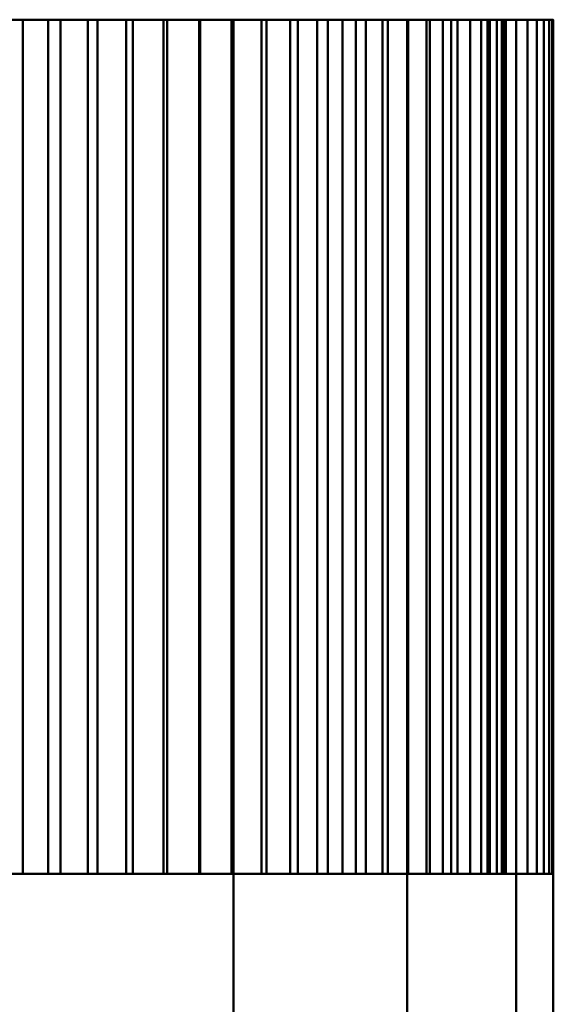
# Model space of a CAD drawing. Header units: millimetres. Extents: x -1875 to 2125, y -75 to 117.
# Tile 10 of 13: x 137 to 148, y 96 to 117. Entities that reach past the tile are written whole.
import ezdxf

# ---------------------------------------------------------------- set-up
doc = ezdxf.new("R2010")
doc.units = ezdxf.units.MM

msp = doc.modelspace()

# ---------------------------------------------------------------- meshes
at = {"lineweight": 40}
mesh = msp.add_polyface(dxfattribs=at)
corners = [(122.995, 116.5, 747.412), (123.997, 116.5, 747.478), (125, 116.5, 747.5), (125, 116.5, 746.5), (125.96, 116.5, 746.479), (126.917, 116.5, 746.416), (127.005, 116.5, 747.412), (128.002, 116.5, 747.303), (128.994, 116.5, 747.151), (128.82, 116.5, 746.166), (129.762, 116.5, 745.979), (130.694, 116.5, 745.75), (130.953, 116.5, 746.716), (131.916, 116.5, 746.435), (132.866, 116.5, 746.113), (132.524, 116.5, 745.173), (133.419, 116.5, 744.825), (134.298, 116.5, 744.439), (134.72, 116.5, 745.345), (135.62, 116.5, 744.901), (136.5, 116.5, 744.419), (136, 116.5, 743.553), (136.821, 116.5, 743.055), (137.619, 116.5, 742.521), (138.192, 116.5, 743.341), (139.002, 116.5, 742.747), (139.784, 116.5, 742.119), (139.141, 116.5, 741.353), (139.863, 116.5, 740.72), (140.556, 116.5, 740.056), (141.263, 116.5, 740.763), (141.957, 116.5, 740.039), (142.619, 116.5, 739.284), (141.853, 116.5, 738.641), (142.454, 116.5, 737.893), (143.021, 116.5, 737.119), (143.84, 116.5, 737.692), (144.398, 116.5, 736.858), (144.919, 116.5, 736), (144.053, 116.5, 735.5), (144.514, 116.5, 734.659), (144.939, 116.5, 733.798), (145.845, 116.5, 734.22), (146.249, 116.5, 733.302), (146.613, 116.5, 732.366), (145.673, 116.5, 732.024), (145.982, 116.5, 731.116), (146.25, 116.5, 730.194), (147.216, 116.5, 730.453), (147.455, 116.5, 729.478), (147.651, 116.5, 728.494), (146.666, 116.5, 728.32), (146.812, 116.5, 727.372), (146.916, 116.5, 726.417), (147.912, 116.5, 726.505), (147.978, 116.5, 725.503), (148, 116.5, 724.5), (147, 116.5, 724.5), (146.979, 116.5, 723.54), (146.916, 116.5, 722.583), (147.912, 116.5, 722.495), (147.803, 116.5, 721.498), (147.651, 116.5, 720.506), (146.666, 116.5, 720.68), (146.479, 116.5, 719.738), (146.25, 116.5, 718.806), (147.216, 116.5, 718.547), (146.935, 116.5, 717.584), (146.613, 116.5, 716.634), (145.673, 116.5, 716.976), (145.325, 116.5, 716.081), (144.939, 116.5, 715.202), (145.845, 116.5, 714.78), (145.401, 116.5, 713.88), (144.919, 116.5, 713), (144.053, 116.5, 713.5), (143.555, 116.5, 712.679), (143.021, 116.5, 711.881), (143.84, 116.5, 711.308), (143.247, 116.5, 710.498), (142.619, 116.5, 709.716), (141.853, 116.5, 710.359), (141.22, 116.5, 709.637), (140.556, 116.5, 708.944), (141.263, 116.5, 708.237), (140.539, 116.5, 707.543), (139.784, 116.5, 706.881), (139.141, 116.5, 707.647), (138.393, 116.5, 707.046), (137.619, 116.5, 706.479), (138.192, 116.5, 705.659), (137.358, 116.5, 705.102), (136.5, 116.5, 704.581), (136, 116.5, 705.447), (135.158, 116.5, 704.986), (134.298, 116.5, 704.561), (134.72, 116.5, 703.655), (133.802, 116.5, 703.251), (132.866, 116.5, 702.887), (132.524, 116.5, 703.827), (131.616, 116.5, 703.518), (130.694, 116.5, 703.25), (130.953, 116.5, 702.284), (129.978, 116.5, 702.045), (128.994, 116.5, 701.849), (128.82, 116.5, 702.834), (127.872, 116.5, 702.688), (126.917, 116.5, 702.584), (127.005, 116.5, 701.588), (126.003, 116.5, 701.522), (125, 116.5, 701.5), (125, 116.5, 702.5), (124.04, 116.5, 702.521), (123.083, 116.5, 702.584), (122.995, 116.5, 701.588), (121.998, 116.5, 701.697), (121.006, 116.5, 701.849), (121.18, 116.5, 702.834), (120.238, 116.5, 703.021), (119.306, 116.5, 703.25), (119.047, 116.5, 702.284), (118.084, 116.5, 702.565), (117.134, 116.5, 702.887), (117.476, 116.5, 703.827), (116.581, 116.5, 704.175), (115.702, 116.5, 704.561), (115.28, 116.5, 703.655), (114.38, 116.5, 704.099), (113.5, 116.5, 704.581), (114, 116.5, 705.447), (113.179, 116.5, 705.945), (112.381, 116.5, 706.479), (111.808, 116.5, 705.659), (110.998, 116.5, 706.253), (110.216, 116.5, 706.881), (110.859, 116.5, 707.647), (110.137, 116.5, 708.28), (109.444, 116.5, 708.944), (108.737, 116.5, 708.237), (108.043, 116.5, 708.961), (107.381, 116.5, 709.716), (108.147, 116.5, 710.359), (107.546, 116.5, 711.107), (106.979, 116.5, 711.881), (106.159, 116.5, 711.308), (105.602, 116.5, 712.142), (105.081, 116.5, 713), (105.947, 116.5, 713.5), (105.486, 116.5, 714.341), (105.061, 116.5, 715.202), (104.155, 116.5, 714.78), (103.751, 116.5, 715.698), (103.387, 116.5, 716.634), (104.327, 116.5, 716.976), (104.018, 116.5, 717.884), (103.75, 116.5, 718.806), (102.784, 116.5, 718.547), (102.545, 116.5, 719.522), (102.349, 116.5, 720.506), (103.334, 116.5, 720.68), (103.188, 116.5, 721.628), (103.084, 116.5, 722.583), (102.088, 116.5, 722.495), (102.022, 116.5, 723.497), (102, 116.5, 724.5), (103, 116.5, 724.5), (103.021, 116.5, 725.46), (103.084, 116.5, 726.417), (102.088, 116.5, 726.505), (102.197, 116.5, 727.502), (102.349, 116.5, 728.494), (103.334, 116.5, 728.32), (103.521, 116.5, 729.262), (103.75, 116.5, 730.194), (102.784, 116.5, 730.453), (103.065, 116.5, 731.416), (103.387, 116.5, 732.366), (104.327, 116.5, 732.024), (104.675, 116.5, 732.919), (105.061, 116.5, 733.798), (104.155, 116.5, 734.22), (104.599, 116.5, 735.12), (105.081, 116.5, 736), (105.947, 116.5, 735.5), (106.445, 116.5, 736.321), (106.979, 116.5, 737.119), (106.159, 116.5, 737.692), (106.753, 116.5, 738.502), (107.381, 116.5, 739.284), (108.147, 116.5, 738.641), (108.78, 116.5, 739.363), (109.444, 116.5, 740.056), (108.737, 116.5, 740.763), (109.461, 116.5, 741.457), (110.216, 116.5, 742.119), (110.859, 116.5, 741.353), (111.607, 116.5, 741.954), (112.381, 116.5, 742.521), (111.808, 116.5, 743.341), (112.642, 116.5, 743.898), (113.5, 116.5, 744.419), (114, 116.5, 743.553), (114.842, 116.5, 744.014), (115.702, 116.5, 744.439), (115.28, 116.5, 745.345), (116.198, 116.5, 745.749), (117.134, 116.5, 746.113), (117.476, 116.5, 745.173), (118.384, 116.5, 745.482), (119.306, 116.5, 745.75), (119.047, 116.5, 746.716), (120.022, 116.5, 746.955), (121.006, 116.5, 747.151), (121.18, 116.5, 746.166), (122.128, 116.5, 746.312), (123.083, 116.5, 746.416)]
mesh.append_faces([[corners[k] for k in face] for face in [(115, 113, 114), (109, 107, 108), (151, 149, 150), (81, 79, 80), (75, 73, 74), (169, 167, 168), (177, 175, 176), (185, 183, 184), (195, 193, 194), (203, 201, 202), (19, 17, 18)]], dxfattribs={"vtx0": -1})
mesh.append_faces([[corners[k] for k in face] for face in [(119, 123, 118), (79, 81, 77, 78), (73, 75, 71, 72), (69, 65, 67, 68), (165, 161, 163, 164), (171, 167, 169, 170), (179, 172, 177, 178), (189, 185, 187, 188), (173, 177, 172), (190, 185, 189), (193, 195, 191, 192), (201, 197, 199, 200), (205, 207, 203, 204), (211, 213, 209, 210), (208, 203, 207), (41, 34, 40), (51, 47, 49, 50), (45, 41, 43, 44), (9, 5, 7, 8), (3, 215, 1, 2)]], dxfattribs={"vtx0": -1, "vtx1": -1})
mesh.append_faces([[corners[k] for k in face] for face in [(130, 118, 125, 129), (154, 27, 148), (71, 82, 64), (4, 208, 215, 3), (27, 41, 136), (10, 166, 4)]], dxfattribs={"vtx0": -1, "vtx1": -1, "vtx2": -1})
mesh.append_faces([[corners[k] for k in face] for face in [(130, 53, 111, 118), (53, 130, 41, 47), (95, 99, 106, 89), (89, 106, 53, 64), (4, 166, 172, 185), (185, 172, 179, 183), (4, 185, 197, 201), (201, 203, 208, 4), (10, 21, 27, 154)]], dxfattribs={"vtx0": -1, "vtx1": -1, "vtx2": -1, "vtx3": -1})
mesh.append_faces([[corners[k] for k in face] for face in [(159, 165, 154, 155), (148, 27, 136, 137)]], dxfattribs={"vtx0": -1, "vtx1": -1, "vtx3": -1})
mesh.append_faces([[corners[k] for k in face] for face in [(131, 135, 136), (101, 105, 106), (77, 81, 82, 76), (69, 64, 65), (172, 166, 167, 171), (10, 4, 5, 9)]], dxfattribs={"vtx0": -1, "vtx2": -1})
mesh.append_faces([[corners[k] for k in face] for face in [(113, 117, 118, 111), (137, 141, 142, 148), (71, 75, 76, 82), (57, 63, 64, 53), (190, 196, 197, 185), (215, 208, 209, 213)]], dxfattribs={"vtx0": -1, "vtx2": -1, "vtx3": -1})
mesh.append_faces([[corners[k] for k in face] for face in [(83, 87, 88, 89), (33, 27, 28, 29), (41, 45, 46, 47)]], dxfattribs={"vtx0": -1, "vtx3": -1})
mesh.append_faces([[corners[k] for k in face] for face in [(122, 123, 121), (128, 129, 127), (98, 99, 97), (90, 91, 89), (182, 183, 181), (186, 187, 185), (214, 215, 213), (206, 207, 205), (38, 39, 37), (48, 49, 47), (24, 25, 23), (0, 1, 215), (162, 163, 161)]], dxfattribs={"vtx1": -1})
mesh.append_faces([[corners[k] for k in face] for face in [(106, 107, 111, 53), (130, 131, 136, 41), (82, 83, 89, 64), (165, 166, 10, 154), (33, 34, 41, 27), (10, 11, 17, 21)]], dxfattribs={"vtx1": -1, "vtx2": -1, "vtx3": -1})
mesh.append_faces([[corners[k] for k in face] for face in [(153, 154, 148, 149), (142, 143, 147, 148), (190, 191, 195, 196), (34, 35, 39, 40)]], dxfattribs={"vtx1": -1, "vtx3": -1})
mesh.append_faces([[corners[k] for k in face] for face in [(133, 134, 135), (111, 112, 113), (155, 156, 157), (137, 138, 139), (143, 144, 145), (103, 104, 105), (83, 84, 85), (65, 66, 67), (55, 56, 57), (59, 60, 61), (197, 198, 199), (211, 212, 213), (29, 30, 31), (41, 42, 43), (11, 12, 13), (5, 6, 7)]], dxfattribs={"vtx2": -1})
mesh.append_faces([[corners[k] for k in face] for face in [(125, 126, 127, 129), (123, 124, 125, 118), (131, 132, 133, 135), (109, 110, 111, 107), (115, 116, 117, 113), (119, 120, 121, 123), (151, 152, 153, 149), (157, 158, 159, 155), (159, 160, 161, 165), (139, 140, 141, 137), (145, 146, 147, 143), (101, 102, 103, 105), (99, 100, 101, 106), (95, 96, 97, 99), (93, 94, 95, 89), (91, 92, 93, 89), (85, 86, 87, 83), (69, 70, 71, 64), (61, 62, 63, 59), (57, 58, 59, 63), (53, 54, 55, 57), (173, 174, 175, 177), (179, 180, 181, 183), (35, 36, 37, 39), (31, 32, 33, 29), (51, 52, 53, 47), (21, 22, 23, 27), (19, 20, 21, 17), (25, 26, 27, 23), (13, 14, 15, 11), (15, 16, 17, 11)]], dxfattribs={"vtx2": -1, "vtx3": -1})
mesh = msp.add_polyface(dxfattribs=at)
corners = [(136, 98.5, 743.553), (136.821, 98.5, 743.055), (137.619, 98.5, 742.521), (137.619, 116.5, 742.521), (136.821, 116.5, 743.055), (136, 116.5, 743.553)]
mesh.append_faces([[corners[k] for k in face] for face in [(2, 3, 4, 1), (5, 0, 1, 4)]], dxfattribs={"vtx2": -1})
mesh = msp.add_polyface(dxfattribs=at)
corners = [(138.192, 98.5, 705.659), (137.358, 98.5, 705.102), (136.5, 98.5, 704.581), (136.5, 116.5, 704.581), (137.358, 116.5, 705.102), (138.192, 116.5, 705.659)]
mesh.append_faces([[corners[k] for k in face] for face in [(2, 3, 4, 1), (5, 0, 1, 4)]], dxfattribs={"vtx2": -1})
mesh = msp.add_polyface(dxfattribs=at)
corners = [(138.192, 98.5, 705.659), (138.192, 116.5, 705.659), (137.619, 116.5, 706.479), (137.619, 98.5, 706.479)]
mesh.append_faces([[corners[k] for k in face] for face in [(0, 1, 2, 3)]])
mesh = msp.add_polyface(dxfattribs=at)
corners = [(139.141, 98.5, 707.647), (138.393, 98.5, 707.046), (137.619, 98.5, 706.479), (137.619, 116.5, 706.479), (138.393, 116.5, 707.046), (139.141, 116.5, 707.647)]
mesh.append_faces([[corners[k] for k in face] for face in [(2, 3, 4, 1), (5, 0, 1, 4)]], dxfattribs={"vtx2": -1})
mesh = msp.add_polyface(dxfattribs=at)
corners = [(138.192, 98.5, 743.341), (138.192, 116.5, 743.341), (137.619, 116.5, 742.521), (137.619, 98.5, 742.521)]
mesh.append_faces([[corners[k] for k in face] for face in [(0, 1, 2, 3)]])
mesh = msp.add_polyface(dxfattribs=at)
corners = [(138.192, 98.5, 743.341), (139.002, 98.5, 742.747), (139.784, 98.5, 742.119), (139.784, 116.5, 742.119), (139.002, 116.5, 742.747), (138.192, 116.5, 743.341)]
mesh.append_faces([[corners[k] for k in face] for face in [(2, 3, 4, 1), (5, 0, 1, 4)]], dxfattribs={"vtx2": -1})
mesh = msp.add_polyface(dxfattribs=at)
corners = [(139.141, 98.5, 707.647), (139.141, 116.5, 707.647), (139.784, 116.5, 706.881), (139.784, 98.5, 706.881)]
mesh.append_faces([[corners[k] for k in face] for face in [(0, 1, 2, 3)]])
mesh = msp.add_polyface(dxfattribs=at)
corners = [(139.141, 98.5, 741.353), (139.863, 98.5, 740.72), (140.556, 98.5, 740.056), (140.556, 116.5, 740.056), (139.863, 116.5, 740.72), (139.141, 116.5, 741.353)]
mesh.append_faces([[corners[k] for k in face] for face in [(2, 3, 4, 1), (5, 0, 1, 4)]], dxfattribs={"vtx2": -1})
mesh = msp.add_polyface(dxfattribs=at)
corners = [(139.141, 98.5, 741.353), (139.141, 116.5, 741.353), (139.784, 116.5, 742.119), (139.784, 98.5, 742.119)]
mesh.append_faces([[corners[k] for k in face] for face in [(0, 1, 2, 3)]])
mesh = msp.add_polyface(dxfattribs=at)
corners = [(141.263, 98.5, 708.237), (140.539, 98.5, 707.543), (139.784, 98.5, 706.881), (139.784, 116.5, 706.881), (140.539, 116.5, 707.543), (141.263, 116.5, 708.237)]
mesh.append_faces([[corners[k] for k in face] for face in [(2, 3, 4, 1), (5, 0, 1, 4)]], dxfattribs={"vtx2": -1})
mesh = msp.add_polyface(dxfattribs=at)
corners = [(141.263, 98.5, 708.237), (141.263, 116.5, 708.237), (140.556, 116.5, 708.944), (140.556, 98.5, 708.944)]
mesh.append_faces([[corners[k] for k in face] for face in [(0, 1, 2, 3)]])
mesh = msp.add_polyface(dxfattribs=at)
corners = [(141.853, 98.5, 710.359), (141.22, 98.5, 709.637), (140.556, 98.5, 708.944), (140.556, 116.5, 708.944), (141.22, 116.5, 709.637), (141.853, 116.5, 710.359)]
mesh.append_faces([[corners[k] for k in face] for face in [(2, 3, 4, 1), (5, 0, 1, 4)]], dxfattribs={"vtx2": -1})
mesh = msp.add_polyface(dxfattribs=at)
corners = [(141.263, 98.5, 740.763), (141.263, 116.5, 740.763), (140.556, 116.5, 740.056), (140.556, 98.5, 740.056)]
mesh.append_faces([[corners[k] for k in face] for face in [(0, 1, 2, 3)]])
mesh = msp.add_polyface(dxfattribs=at)
corners = [(141.263, 98.5, 740.763), (141.957, 98.5, 740.039), (142.619, 98.5, 739.284), (142.619, 116.5, 739.284), (141.957, 116.5, 740.039), (141.263, 116.5, 740.763)]
mesh.append_faces([[corners[k] for k in face] for face in [(2, 3, 4, 1), (5, 0, 1, 4)]], dxfattribs={"vtx2": -1})
mesh = msp.add_polyface(dxfattribs=at)
corners = [(141.853, 98.5, 710.359), (141.853, 116.5, 710.359), (142.619, 116.5, 709.716), (142.619, 98.5, 709.716)]
mesh.append_faces([[corners[k] for k in face] for face in [(0, 1, 2, 3)]])
mesh = msp.add_polyface(dxfattribs=at)
corners = [(141.853, 98.5, 738.641), (142.454, 98.5, 737.893), (143.021, 98.5, 737.119), (143.021, 116.5, 737.119), (142.454, 116.5, 737.893), (141.853, 116.5, 738.641)]
mesh.append_faces([[corners[k] for k in face] for face in [(2, 3, 4, 1), (5, 0, 1, 4)]], dxfattribs={"vtx2": -1})
mesh = msp.add_polyface(dxfattribs=at)
corners = [(141.853, 98.5, 738.641), (141.853, 116.5, 738.641), (142.619, 116.5, 739.284), (142.619, 98.5, 739.284)]
mesh.append_faces([[corners[k] for k in face] for face in [(0, 1, 2, 3)]])
mesh = msp.add_polyface(dxfattribs=at)
corners = [(143.84, 98.5, 711.308), (143.247, 98.5, 710.498), (142.619, 98.5, 709.716), (142.619, 116.5, 709.716), (143.247, 116.5, 710.498), (143.84, 116.5, 711.308)]
mesh.append_faces([[corners[k] for k in face] for face in [(2, 3, 4, 1), (5, 0, 1, 4)]], dxfattribs={"vtx2": -1})
mesh = msp.add_polyface(dxfattribs=at)
corners = [(143.84, 98.5, 711.308), (143.84, 116.5, 711.308), (143.021, 116.5, 711.881), (143.021, 98.5, 711.881)]
mesh.append_faces([[corners[k] for k in face] for face in [(0, 1, 2, 3)]])
mesh = msp.add_polyface(dxfattribs=at)
corners = [(144.053, 98.5, 713.5), (143.555, 98.5, 712.679), (143.021, 98.5, 711.881), (143.021, 116.5, 711.881), (143.555, 116.5, 712.679), (144.053, 116.5, 713.5)]
mesh.append_faces([[corners[k] for k in face] for face in [(2, 3, 4, 1), (5, 0, 1, 4)]], dxfattribs={"vtx2": -1})
mesh = msp.add_polyface(dxfattribs=at)
corners = [(143.84, 98.5, 737.692), (143.84, 116.5, 737.692), (143.021, 116.5, 737.119), (143.021, 98.5, 737.119)]
mesh.append_faces([[corners[k] for k in face] for face in [(0, 1, 2, 3)]])
mesh = msp.add_polyface(dxfattribs=at)
corners = [(143.84, 98.5, 737.692), (144.398, 98.5, 736.858), (144.919, 98.5, 736), (144.919, 116.5, 736), (144.398, 116.5, 736.858), (143.84, 116.5, 737.692)]
mesh.append_faces([[corners[k] for k in face] for face in [(2, 3, 4, 1), (5, 0, 1, 4)]], dxfattribs={"vtx2": -1})
mesh = msp.add_polyface(dxfattribs=at)
corners = [(144.053, 98.5, 713.5), (144.053, 116.5, 713.5), (144.919, 116.5, 713), (144.919, 98.5, 713)]
mesh.append_faces([[corners[k] for k in face] for face in [(0, 1, 2, 3)]])
mesh = msp.add_polyface(dxfattribs=at)
corners = [(144.053, 98.5, 735.5), (144.514, 98.5, 734.659), (144.939, 98.5, 733.798), (144.939, 116.5, 733.798), (144.514, 116.5, 734.659), (144.053, 116.5, 735.5)]
mesh.append_faces([[corners[k] for k in face] for face in [(2, 3, 4, 1), (5, 0, 1, 4)]], dxfattribs={"vtx2": -1})
mesh = msp.add_polyface(dxfattribs=at)
corners = [(144.053, 98.5, 735.5), (144.053, 116.5, 735.5), (144.919, 116.5, 736), (144.919, 98.5, 736)]
mesh.append_faces([[corners[k] for k in face] for face in [(0, 1, 2, 3)]])
mesh = msp.add_polyface(dxfattribs=at)
corners = [(145.845, 98.5, 714.78), (145.401, 98.5, 713.88), (144.919, 98.5, 713), (144.919, 116.5, 713), (145.401, 116.5, 713.88), (145.845, 116.5, 714.78)]
mesh.append_faces([[corners[k] for k in face] for face in [(2, 3, 4, 1), (5, 0, 1, 4)]], dxfattribs={"vtx2": -1})
mesh = msp.add_polyface(dxfattribs=at)
corners = [(145.845, 98.5, 714.78), (145.845, 116.5, 714.78), (144.939, 116.5, 715.202), (144.939, 98.5, 715.202)]
mesh.append_faces([[corners[k] for k in face] for face in [(0, 1, 2, 3)]])
mesh = msp.add_polyface(dxfattribs=at)
corners = [(145.673, 98.5, 716.976), (145.325, 98.5, 716.081), (144.939, 98.5, 715.202), (144.939, 116.5, 715.202), (145.325, 116.5, 716.081), (145.673, 116.5, 716.976)]
mesh.append_faces([[corners[k] for k in face] for face in [(2, 3, 4, 1), (5, 0, 1, 4)]], dxfattribs={"vtx2": -1})
mesh = msp.add_polyface(dxfattribs=at)
corners = [(145.845, 98.5, 734.22), (145.845, 116.5, 734.22), (144.939, 116.5, 733.798), (144.939, 98.5, 733.798)]
mesh.append_faces([[corners[k] for k in face] for face in [(0, 1, 2, 3)]])
mesh = msp.add_polyface(dxfattribs=at)
corners = [(145.673, 98.5, 716.976), (145.673, 116.5, 716.976), (146.613, 116.5, 716.634), (146.613, 98.5, 716.634)]
mesh.append_faces([[corners[k] for k in face] for face in [(0, 1, 2, 3)]])
mesh = msp.add_polyface(dxfattribs=at)
corners = [(145.673, 98.5, 732.024), (145.982, 98.5, 731.116), (146.25, 98.5, 730.194), (146.25, 116.5, 730.194), (145.982, 116.5, 731.116), (145.673, 116.5, 732.024)]
mesh.append_faces([[corners[k] for k in face] for face in [(2, 3, 4, 1), (5, 0, 1, 4)]], dxfattribs={"vtx2": -1})
mesh = msp.add_polyface(dxfattribs=at)
corners = [(145.673, 98.5, 732.024), (145.673, 116.5, 732.024), (146.613, 116.5, 732.366), (146.613, 98.5, 732.366)]
mesh.append_faces([[corners[k] for k in face] for face in [(0, 1, 2, 3)]])
mesh = msp.add_polyface(dxfattribs=at)
corners = [(145.845, 98.5, 734.22), (146.249, 98.5, 733.302), (146.613, 98.5, 732.366), (146.613, 116.5, 732.366), (146.249, 116.5, 733.302), (145.845, 116.5, 734.22)]
mesh.append_faces([[corners[k] for k in face] for face in [(2, 3, 4, 1), (5, 0, 1, 4)]], dxfattribs={"vtx2": -1})
mesh = msp.add_polyface(dxfattribs=at)
corners = [(147.216, 98.5, 718.547), (147.216, 116.5, 718.547), (146.25, 116.5, 718.806), (146.25, 98.5, 718.806)]
mesh.append_faces([[corners[k] for k in face] for face in [(0, 1, 2, 3)]])
mesh = msp.add_polyface(dxfattribs=at)
corners = [(146.666, 98.5, 720.68), (146.479, 98.5, 719.738), (146.25, 98.5, 718.806), (146.25, 116.5, 718.806), (146.479, 116.5, 719.738), (146.666, 116.5, 720.68)]
mesh.append_faces([[corners[k] for k in face] for face in [(2, 3, 4, 1), (5, 0, 1, 4)]], dxfattribs={"vtx2": -1})
mesh = msp.add_polyface(dxfattribs=at)
corners = [(147.216, 98.5, 730.453), (147.216, 116.5, 730.453), (146.25, 116.5, 730.194), (146.25, 98.5, 730.194)]
mesh.append_faces([[corners[k] for k in face] for face in [(0, 1, 2, 3)]])
mesh = msp.add_polyface(dxfattribs=at)
corners = [(147.216, 98.5, 718.547), (146.935, 98.5, 717.584), (146.613, 98.5, 716.634), (146.613, 116.5, 716.634), (146.935, 116.5, 717.584), (147.216, 116.5, 718.547)]
mesh.append_faces([[corners[k] for k in face] for face in [(2, 3, 4, 1), (5, 0, 1, 4)]], dxfattribs={"vtx2": -1})
mesh = msp.add_polyface(dxfattribs=at)
corners = [(146.666, 98.5, 720.68), (146.666, 116.5, 720.68), (147.651, 116.5, 720.506), (147.651, 98.5, 720.506)]
mesh.append_faces([[corners[k] for k in face] for face in [(0, 1, 2, 3)]])
mesh = msp.add_polyface(dxfattribs=at)
corners = [(146.666, 98.5, 728.32), (146.812, 98.5, 727.372), (146.916, 98.5, 726.417), (146.916, 116.5, 726.417), (146.812, 116.5, 727.372), (146.666, 116.5, 728.32)]
mesh.append_faces([[corners[k] for k in face] for face in [(2, 3, 4, 1), (5, 0, 1, 4)]], dxfattribs={"vtx2": -1})
mesh = msp.add_polyface(dxfattribs=at)
corners = [(146.666, 98.5, 728.32), (146.666, 116.5, 728.32), (147.651, 116.5, 728.494), (147.651, 98.5, 728.494)]
mesh.append_faces([[corners[k] for k in face] for face in [(0, 1, 2, 3)]])
mesh = msp.add_polyface(dxfattribs=at)
corners = [(147.912, 98.5, 722.495), (147.912, 116.5, 722.495), (146.916, 116.5, 722.583), (146.916, 98.5, 722.583)]
mesh.append_faces([[corners[k] for k in face] for face in [(0, 1, 2, 3)]])
mesh = msp.add_polyface(dxfattribs=at)
corners = [(147, 98.5, 724.5), (146.979, 98.5, 723.54), (146.916, 98.5, 722.583), (146.916, 116.5, 722.583), (146.979, 116.5, 723.54), (147, 116.5, 724.5)]
mesh.append_faces([[corners[k] for k in face] for face in [(2, 3, 4, 1), (5, 0, 1, 4)]], dxfattribs={"vtx2": -1})
mesh = msp.add_polyface(dxfattribs=at)
corners = [(147.912, 98.5, 726.505), (147.912, 116.5, 726.505), (146.916, 116.5, 726.417), (146.916, 98.5, 726.417)]
mesh.append_faces([[corners[k] for k in face] for face in [(0, 1, 2, 3)]])
mesh = msp.add_polyface(dxfattribs=at)
corners = [(147, 98.5, 724.5), (147, 116.5, 724.5), (148, 116.5, 724.5), (148, 98.5, 724.5)]
mesh.append_faces([[corners[k] for k in face] for face in [(0, 1, 2, 3)]])
mesh = msp.add_polyface(dxfattribs=at)
corners = [(147.216, 98.5, 730.453), (147.455, 98.5, 729.478), (147.651, 98.5, 728.494), (147.651, 116.5, 728.494), (147.455, 116.5, 729.478), (147.216, 116.5, 730.453)]
mesh.append_faces([[corners[k] for k in face] for face in [(2, 3, 4, 1), (5, 0, 1, 4)]], dxfattribs={"vtx2": -1})
mesh = msp.add_polyface(dxfattribs=at)
corners = [(147.912, 98.5, 722.495), (147.803, 98.5, 721.498), (147.651, 98.5, 720.506), (147.651, 116.5, 720.506), (147.803, 116.5, 721.498), (147.912, 116.5, 722.495)]
mesh.append_faces([[corners[k] for k in face] for face in [(2, 3, 4, 1), (5, 0, 1, 4)]], dxfattribs={"vtx2": -1})
mesh = msp.add_polyface(dxfattribs=at)
corners = [(147.912, 98.5, 726.505), (147.978, 98.5, 725.503), (148, 98.5, 724.5), (148, 116.5, 724.5), (147.978, 116.5, 725.503), (147.912, 116.5, 726.505)]
mesh.append_faces([[corners[k] for k in face] for face in [(5, 0, 1, 4)]], dxfattribs={"vtx2": -1})
mesh.append_faces([[corners[k] for k in face] for face in [(1, 2, 3, 4)]], dxfattribs={"vtx3": -1})
mesh = msp.add_polyface(dxfattribs=at)
corners = [(102, 98.5, 724.5), (102.784, 98.5, 730.453), (105.081, 98.5, 736), (108.737, 98.5, 740.763), (113.5, 98.5, 744.419), (119.047, 98.5, 746.716), (125, 98.5, 747.5), (130.953, 98.5, 746.716), (136.5, 98.5, 744.419), (141.263, 98.5, 740.763), (144.919, 98.5, 736), (147.216, 98.5, 730.453), (148, 98.5, 724.5), (147.216, 98.5, 718.547), (144.919, 98.5, 713), (141.263, 98.5, 708.237), (136.5, 98.5, 704.581), (130.953, 98.5, 702.284), (125, 98.5, 701.5), (119.047, 98.5, 702.284), (113.5, 98.5, 704.581), (108.737, 98.5, 708.237), (105.081, 98.5, 713), (102.784, 98.5, 718.547)]
mesh.append_faces([[corners[k] for k in face] for face in [(22, 20, 21), (20, 18, 19)]], dxfattribs={"vtx0": -1})
mesh.append_faces([[corners[k] for k in face] for face in [(10, 14, 8, 9)]], dxfattribs={"vtx0": -1, "vtx1": -1})
mesh.append_faces([[corners[k] for k in face] for face in [(1, 8, 20, 0), (14, 20, 8)]], dxfattribs={"vtx0": -1, "vtx1": -1, "vtx2": -1})
mesh.append_faces([[corners[k] for k in face] for face in [(14, 17, 18, 20)]], dxfattribs={"vtx0": -1, "vtx2": -1, "vtx3": -1})
mesh.append_faces([[corners[k] for k in face] for face in [(14, 10, 11, 12)]], dxfattribs={"vtx0": -1, "vtx3": -1})
mesh.append_faces([[corners[k] for k in face] for face in [(16, 17, 14, 15)]], dxfattribs={"vtx1": -1})
mesh.append_faces([[corners[k] for k in face] for face in [(1, 2, 5, 6)]], dxfattribs={"vtx1": -1, "vtx3": -1})
mesh.append_faces([[corners[k] for k in face] for face in [(12, 13, 14)]], dxfattribs={"vtx2": -1})
mesh.append_faces([[corners[k] for k in face] for face in [(6, 7, 8, 1), (22, 23, 0, 20)]], dxfattribs={"vtx2": -1, "vtx3": -1})
mesh.append_faces([[corners[k] for k in face] for face in [(2, 3, 4, 5)]], dxfattribs={"vtx3": -1})
mesh = msp.add_polyface(dxfattribs=at)
corners = [(148, 88.5, 724.5), (147.216, 88.5, 718.547), (144.919, 88.5, 713), (141.263, 88.5, 708.237), (136.5, 88.5, 704.581), (130.953, 88.5, 702.284), (125, 88.5, 701.5), (119.047, 88.5, 702.284), (113.5, 88.5, 704.581), (108.737, 88.5, 708.237), (105.081, 88.5, 713), (102.784, 88.5, 718.547), (102, 88.5, 724.5), (102, 98.5, 724.5), (102.784, 98.5, 718.547), (105.081, 98.5, 713), (108.737, 98.5, 708.237), (113.5, 98.5, 704.581), (119.047, 98.5, 702.284), (125, 98.5, 701.5), (130.953, 98.5, 702.284), (136.5, 98.5, 704.581), (141.263, 98.5, 708.237), (144.919, 98.5, 713), (147.216, 98.5, 718.547), (148, 98.5, 724.5)]
mesh.append_faces([[corners[k] for k in face] for face in [(13, 14, 11, 12), (0, 1, 24, 25)]], dxfattribs={"vtx1": -1})
mesh.append_faces([[corners[k] for k in face] for face in [(14, 15, 10, 11), (16, 17, 8, 9), (15, 16, 9, 10), (17, 18, 7, 8), (6, 7, 18, 19), (19, 20, 5, 6), (20, 21, 4, 5), (22, 23, 2, 3), (21, 22, 3, 4), (23, 24, 1, 2)]], dxfattribs={"vtx1": -1, "vtx3": -1})
mesh = msp.add_polyface(dxfattribs=at)
corners = [(102, 88.5, 724.5), (102.784, 88.5, 730.453), (105.081, 88.5, 736), (108.737, 88.5, 740.763), (113.5, 88.5, 744.419), (119.047, 88.5, 746.716), (125, 88.5, 747.5), (130.953, 88.5, 746.716), (136.5, 88.5, 744.419), (141.263, 88.5, 740.763), (144.919, 88.5, 736), (147.216, 88.5, 730.453), (148, 88.5, 724.5), (148, 98.5, 724.5), (147.216, 98.5, 730.453), (144.919, 98.5, 736), (141.263, 98.5, 740.763), (136.5, 98.5, 744.419), (130.953, 98.5, 746.716), (125, 98.5, 747.5), (119.047, 98.5, 746.716), (113.5, 98.5, 744.419), (108.737, 98.5, 740.763), (105.081, 98.5, 736), (102.784, 98.5, 730.453), (102, 98.5, 724.5)]
mesh.append_faces([[corners[k] for k in face] for face in [(13, 14, 11, 12), (0, 1, 24, 25)]], dxfattribs={"vtx1": -1})
mesh.append_faces([[corners[k] for k in face] for face in [(14, 15, 10, 11), (16, 17, 8, 9), (15, 16, 9, 10), (17, 18, 7, 8), (6, 7, 18, 19), (19, 20, 5, 6), (20, 21, 4, 5), (22, 23, 2, 3), (21, 22, 3, 4), (23, 24, 1, 2)]], dxfattribs={"vtx1": -1, "vtx3": -1})
mesh = msp.add_polyface(dxfattribs=at)
corners = [(122.995, 98.5, 747.412), (123.083, 98.5, 746.416), (122.128, 98.5, 746.312), (121.18, 98.5, 746.166), (121.006, 98.5, 747.151), (120.022, 98.5, 746.955), (119.047, 98.5, 746.716), (119.306, 98.5, 745.75), (118.384, 98.5, 745.482), (117.476, 98.5, 745.173), (117.134, 98.5, 746.113), (116.198, 98.5, 745.749), (115.28, 98.5, 745.345), (115.702, 98.5, 744.439), (114.842, 98.5, 744.014), (114, 98.5, 743.553), (113.5, 98.5, 744.419), (112.642, 98.5, 743.898), (111.808, 98.5, 743.341), (112.381, 98.5, 742.521), (111.607, 98.5, 741.954), (110.859, 98.5, 741.353), (110.216, 98.5, 742.119), (109.461, 98.5, 741.457), (108.737, 98.5, 740.763), (109.444, 98.5, 740.056), (108.78, 98.5, 739.363), (108.147, 98.5, 738.641), (107.381, 98.5, 739.284), (106.753, 98.5, 738.502), (106.159, 98.5, 737.692), (106.979, 98.5, 737.119), (106.445, 98.5, 736.321), (105.947, 98.5, 735.5), (105.081, 98.5, 736), (104.599, 98.5, 735.12), (104.155, 98.5, 734.22), (105.061, 98.5, 733.798), (104.675, 98.5, 732.919), (104.327, 98.5, 732.024), (103.387, 98.5, 732.366), (103.065, 98.5, 731.416), (102.784, 98.5, 730.453), (103.75, 98.5, 730.194), (103.521, 98.5, 729.262), (103.334, 98.5, 728.32), (102.349, 98.5, 728.494), (102.197, 98.5, 727.502), (102.088, 98.5, 726.505), (103.084, 98.5, 726.417), (103.021, 98.5, 725.46), (103, 98.5, 724.5), (102, 98.5, 724.5), (102.022, 98.5, 723.497), (102.088, 98.5, 722.495), (103.084, 98.5, 722.583), (103.188, 98.5, 721.628), (103.334, 98.5, 720.68), (102.349, 98.5, 720.506), (102.545, 98.5, 719.522), (102.784, 98.5, 718.547), (103.75, 98.5, 718.806), (104.018, 98.5, 717.884), (104.327, 98.5, 716.976), (103.387, 98.5, 716.634), (103.751, 98.5, 715.698), (104.155, 98.5, 714.78), (105.061, 98.5, 715.202), (105.486, 98.5, 714.341), (105.947, 98.5, 713.5), (105.081, 98.5, 713), (105.602, 98.5, 712.142), (106.159, 98.5, 711.308), (106.979, 98.5, 711.881), (107.546, 98.5, 711.107), (108.147, 98.5, 710.359), (107.381, 98.5, 709.716), (108.043, 98.5, 708.961), (108.737, 98.5, 708.237), (109.444, 98.5, 708.944), (110.137, 98.5, 708.28), (110.859, 98.5, 707.647), (110.216, 98.5, 706.881), (110.998, 98.5, 706.253), (111.808, 98.5, 705.659), (112.381, 98.5, 706.479), (113.179, 98.5, 705.945), (114, 98.5, 705.447), (113.5, 98.5, 704.581), (114.38, 98.5, 704.099), (115.28, 98.5, 703.655), (115.702, 98.5, 704.561), (116.581, 98.5, 704.175), (117.476, 98.5, 703.827), (117.134, 98.5, 702.887), (118.084, 98.5, 702.565), (119.047, 98.5, 702.284), (119.306, 98.5, 703.25), (120.238, 98.5, 703.021), (121.18, 98.5, 702.834), (121.006, 98.5, 701.849), (121.998, 98.5, 701.697), (122.995, 98.5, 701.588), (123.083, 98.5, 702.584), (124.04, 98.5, 702.521), (125, 98.5, 702.5), (125, 98.5, 701.5), (126.003, 98.5, 701.522), (127.005, 98.5, 701.588), (126.917, 98.5, 702.584), (127.872, 98.5, 702.688), (128.82, 98.5, 702.834), (128.994, 98.5, 701.849), (129.978, 98.5, 702.045), (130.953, 98.5, 702.284), (130.694, 98.5, 703.25), (131.616, 98.5, 703.518), (132.524, 98.5, 703.827), (132.866, 98.5, 702.887), (133.802, 98.5, 703.251), (134.72, 98.5, 703.655), (134.298, 98.5, 704.561), (135.158, 98.5, 704.986), (136, 98.5, 705.447), (136.5, 98.5, 704.581), (137.358, 98.5, 705.102), (138.192, 98.5, 705.659), (137.619, 98.5, 706.479), (138.393, 98.5, 707.046), (139.141, 98.5, 707.647), (139.784, 98.5, 706.881), (140.539, 98.5, 707.543), (141.263, 98.5, 708.237), (140.556, 98.5, 708.944), (141.22, 98.5, 709.637), (141.853, 98.5, 710.359), (142.619, 98.5, 709.716), (143.247, 98.5, 710.498), (143.84, 98.5, 711.308), (143.021, 98.5, 711.881), (143.555, 98.5, 712.679), (144.053, 98.5, 713.5), (144.919, 98.5, 713), (145.401, 98.5, 713.88), (145.845, 98.5, 714.78), (144.939, 98.5, 715.202), (145.325, 98.5, 716.081), (145.673, 98.5, 716.976), (146.613, 98.5, 716.634), (146.935, 98.5, 717.584), (147.216, 98.5, 718.547), (146.25, 98.5, 718.806), (146.479, 98.5, 719.738), (146.666, 98.5, 720.68), (147.651, 98.5, 720.506), (147.803, 98.5, 721.498), (147.912, 98.5, 722.495), (146.916, 98.5, 722.583), (146.979, 98.5, 723.54), (147, 98.5, 724.5), (148, 98.5, 724.5), (147.978, 98.5, 725.503), (147.912, 98.5, 726.505), (146.916, 98.5, 726.417), (146.812, 98.5, 727.372), (146.666, 98.5, 728.32), (147.651, 98.5, 728.494), (147.455, 98.5, 729.478), (147.216, 98.5, 730.453), (146.25, 98.5, 730.194), (145.982, 98.5, 731.116), (145.673, 98.5, 732.024), (146.613, 98.5, 732.366), (146.249, 98.5, 733.302), (145.845, 98.5, 734.22), (144.939, 98.5, 733.798), (144.514, 98.5, 734.659), (144.053, 98.5, 735.5), (144.919, 98.5, 736), (144.398, 98.5, 736.858), (143.84, 98.5, 737.692), (143.021, 98.5, 737.119), (142.454, 98.5, 737.893), (141.853, 98.5, 738.641), (142.619, 98.5, 739.284), (141.957, 98.5, 740.039), (141.263, 98.5, 740.763), (140.556, 98.5, 740.056), (139.863, 98.5, 740.72), (139.141, 98.5, 741.353), (139.784, 98.5, 742.119), (139.002, 98.5, 742.747), (138.192, 98.5, 743.341), (137.619, 98.5, 742.521), (136.821, 98.5, 743.055), (136, 98.5, 743.553), (136.5, 98.5, 744.419), (135.62, 98.5, 744.901), (134.72, 98.5, 745.345), (134.298, 98.5, 744.439), (133.419, 98.5, 744.825), (132.524, 98.5, 745.173), (132.866, 98.5, 746.113), (131.916, 98.5, 746.435), (130.953, 98.5, 746.716), (130.694, 98.5, 745.75), (129.762, 98.5, 745.979), (128.82, 98.5, 746.166), (128.994, 98.5, 747.151), (128.002, 98.5, 747.303), (127.005, 98.5, 747.412), (126.917, 98.5, 746.416), (125.96, 98.5, 746.479), (125, 98.5, 746.5), (125, 98.5, 747.5), (123.997, 98.5, 747.478)]
mesh.append_faces([[corners[k] for k in face] for face in [(15, 13, 14), (13, 11, 12), (31, 29, 30), (179, 177, 178), (67, 65, 66), (83, 81, 82), (89, 87, 88), (105, 103, 104), (109, 107, 108), (101, 99, 100), (139, 137, 138), (163, 161, 162), (157, 155, 156), (149, 147, 148)]], dxfattribs={"vtx0": -1})
mesh.append_faces([[corners[k] for k in face] for face in [(9, 13, 8), (29, 31, 27, 28), (39, 43, 37, 38), (212, 207, 211), (199, 195, 197, 198), (175, 171, 173, 174), (169, 165, 167, 168), (85, 81, 83, 84), (91, 87, 89, 90), (103, 99, 101, 102), (107, 109, 105, 106), (145, 141, 143, 144), (151, 147, 149, 150), (137, 139, 135, 136), (113, 115, 111, 112), (123, 127, 121, 122)]], dxfattribs={"vtx0": -1, "vtx1": -1})
mesh.append_faces([[corners[k] for k in face] for face in [(44, 33, 37, 43), (176, 183, 212), (153, 159, 15), (128, 110, 121, 127), (128, 134, 50), (91, 110, 128)]], dxfattribs={"vtx0": -1, "vtx1": -1, "vtx2": -1})
mesh.append_faces([[corners[k] for k in face] for face in [(15, 159, 176, 212), (15, 212, 8, 13), (134, 33, 44, 50), (153, 20, 26, 146), (193, 212, 183, 189), (61, 51, 55, 57), (80, 62, 68, 74), (91, 62, 80, 86), (97, 99, 103, 105), (97, 105, 110, 91)]], dxfattribs={"vtx0": -1, "vtx1": -1, "vtx2": -1, "vtx3": -1})
mesh.append_faces([[corners[k] for k in face] for face in [(1, 8, 212, 213), (33, 141, 26, 27), (212, 193, 206, 207)]], dxfattribs={"vtx0": -1, "vtx1": -1, "vtx3": -1})
mesh.append_faces([[corners[k] for k in face] for face in [(201, 205, 206, 200), (75, 79, 80, 74), (91, 86, 87), (152, 146, 147, 151), (146, 152, 153)]], dxfattribs={"vtx0": -1, "vtx2": -1})
mesh.append_faces([[corners[k] for k in face] for face in [(15, 19, 20, 153), (128, 50, 51, 61), (195, 199, 200, 206), (171, 175, 176, 169), (128, 61, 62, 91), (141, 145, 146, 26)]], dxfattribs={"vtx0": -1, "vtx2": -1, "vtx3": -1})
mesh.append_faces([[corners[k] for k in face] for face in [(183, 187, 188, 189)]], dxfattribs={"vtx0": -1, "vtx3": -1})
mesh.append_faces([[corners[k] for k in face] for face in [(18, 19, 17), (6, 7, 5), (48, 49, 47), (210, 211, 209), (204, 205, 203), (184, 185, 183), (170, 171, 169), (172, 173, 171), (166, 167, 165), (56, 57, 55), (78, 79, 77), (132, 133, 131)]], dxfattribs={"vtx1": -1})
mesh.append_faces([[corners[k] for k in face] for face in [(2, 3, 7), (176, 177, 181), (109, 110, 105)]], dxfattribs={"vtx1": -1, "vtx2": -1})
mesh.append_faces([[corners[k] for k in face] for face in [(164, 165, 169, 176), (163, 164, 176, 159), (140, 141, 33, 134), (110, 111, 115, 121)]], dxfattribs={"vtx1": -1, "vtx2": -1, "vtx3": -1})
mesh.append_faces([[corners[k] for k in face] for face in [(20, 21, 25, 26), (1, 2, 7, 8), (44, 45, 49, 50), (62, 63, 67, 68), (73, 74, 68, 69), (80, 81, 85, 86), (134, 135, 139, 140), (128, 129, 133, 134)]], dxfattribs={"vtx1": -1, "vtx3": -1})
mesh.append_faces([[corners[k] for k in face] for face in [(23, 24, 25), (41, 42, 43), (53, 54, 55), (33, 34, 35), (215, 0, 1), (195, 196, 197), (191, 192, 193), (59, 60, 61), (71, 72, 73), (93, 94, 95), (97, 98, 99), (141, 142, 143), (117, 118, 119), (113, 114, 115), (123, 124, 125)]], dxfattribs={"vtx2": -1})
mesh.append_faces([[corners[k] for k in face] for face in [(15, 16, 17, 19), (21, 22, 23, 25), (3, 4, 5, 7), (9, 10, 11, 13), (45, 46, 47, 49), (51, 52, 53, 55), (31, 32, 33, 27), (39, 40, 41, 43), (35, 36, 37, 33), (213, 214, 215, 1), (207, 208, 209, 211), (201, 202, 203, 205), (193, 194, 195, 206), (189, 190, 191, 193), (185, 186, 187, 183), (181, 182, 183, 176), (179, 180, 181, 177), (57, 58, 59, 61), (63, 64, 65, 67), (69, 70, 71, 73), (75, 76, 77, 79), (91, 92, 93, 97), (95, 96, 97, 93), (157, 158, 159, 153), (159, 160, 161, 163), (153, 154, 155, 157), (115, 116, 117, 121), (119, 120, 121, 117), (129, 130, 131, 133), (125, 126, 127, 123)]], dxfattribs={"vtx2": -1, "vtx3": -1})

doc.saveas('drawing.dxf')
